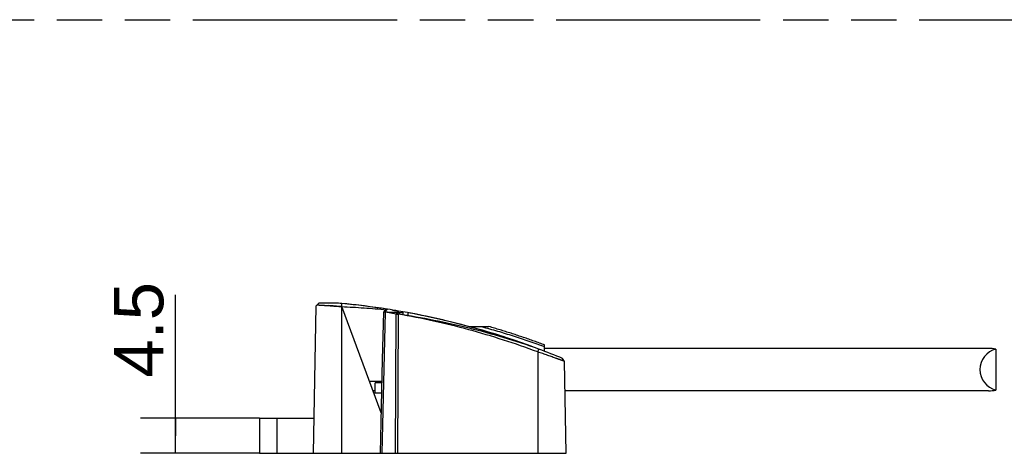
# Model space of a CAD drawing. Header units: millimetres. Extents: x 0 to 210, y 0 to 297.
# Tile 10 of 16: x 74 to 116, y 164 to 183. Entities that reach past the tile are written whole.
import ezdxf

# ---------------------------------------------------------------- set-up
doc = ezdxf.new("R2010")
doc.units = ezdxf.units.MM
doc.header["$LTSCALE"] = 19.36
doc.linetypes.add('PHANTOM', pattern=[0.8, 0.45, -0.05, 0.1, -0.05, 0.1, -0.05])
doc.layers.get('0').update_dxf_attribs({"linetype": 'CONTINUOUS'})
doc.layers.add('DEFAULT_3', color=7, linetype='PHANTOM')
doc.layers.add('Z_DIM_2D', color=7, linetype='CONTINUOUS')
doc.styles.add('TEXTSTYLE_3', font='helveticaneueltw1g-ltcn.otf')
doc.dimstyles.new('DIMSTYLE_4', dxfattribs={"dimtxt": 2.1, "dimasz": 3.5, "dimexe": 1.5, "dimexo": 0, "dimgap": 0.525, "dimtad": 1, "dimlfac": 3.000003, "dimdsep": 46, "dimtxsty": 'TEXTSTYLE_3', "dimblk": '_FILLED', "dimblk1": '_FILLED', "dimblk2": '_FILLED', "dimcen": 0.09, "dimclrt": 5, "dimazin": 2, "dimtp": 0.1, "dimtm": 0.1, "dimtfac": 1, "dimtofl": 0, "dimtmove": 0, "dimatfit": 3, "dimldrblk": '_FILLED', "dimfxl": 0, "dimtolj": 1, "dimarcsym": 0})

# ---------------------------------------------------------------- blocks, each defined once
blk = doc.blocks.new('*D5')
at = {"layer": 'Z_DIM_2D', "color": 2, "linetype": 'Continuous', "transparency": 16777216}
for p, q in [((80.366, 164.952), (80.366, 170.949)), ((83.949, 165.702), (78.866, 165.702)), ((80.366, 165.702), (80.366, 164.952)), ((80.366, 164.202), (80.366, 164.952)), ((83.949, 164.202), (78.866, 164.202))]:
    blk.add_line(p, q, dxfattribs=at)
at = {"layer": 'Z_DIM_2D', "color": 5, "linetype": 'Continuous', "transparency": 16777216, "style": 'TEXTSTYLE_3'}
blk.add_text('4.5', height=2.1, rotation=90, dxfattribs=at).set_placement((79.841, 167.423))
blk = doc.blocks.new('_FILLED')
at = {"color": 0, "linetype": 'ByBlock'}
blk.add_solid([(0, 0), (-1, 0.125), (-1, -0.125)], dxfattribs=at)
blk = doc.blocks.new('_NONE')

msp = doc.modelspace()

# ---------------------------------------------------------------- linework, layer by layer
at = {"color": 6, "linetype": 'Continuous'}
for p, q in [((86.3415, 170.4688), (86.4771, 170.602)), ((87.2822, 170.602), (86.4771, 170.602)), ((86.3415, 170.4688), (86.2321, 164.202)), ((89.2284, 170.2122), (89.1805, 168.1999)), ((89.3849, 170.3443), (89.2795, 170.2563)), ((89.7712, 170.1352), (89.8544, 170.1326)), ((90.0522, 170.2334), (90.0545, 170.1021)), ((92.8828, 169.602), (93.7316, 169.602)), ((95.809, 168.5192), (95.8567, 168.6438)), ((96.0935, 168.5537), (96.1004, 168.8198)), ((89.1805, 168.1999), (89.1328, 166.1961)), ((96.9572, 168.1193), (96.8737, 168.2419)), ((96.9573, 168.119), (96.9572, 168.1193)), ((97.0257, 164.202), (96.9573, 168.119)), ((88.6275, 167.2687), (89.1584, 167.2687)), ((88.8722, 166.7687), (88.8836, 167.202)), ((89.1568, 167.202), (88.8836, 167.202)), ((88.8748, 166.8687), (88.7756, 166.8687)), ((89.1464, 166.7687), (88.8126, 166.7687)), ((89.1328, 166.1961), (89.0852, 164.202)), ((83.9489, 165.702), (83.9489, 164.202)), ((83.9489, 165.702), (86.2583, 165.702)), ((83.9489, 164.202), (97.0257, 164.202)), ((89.9293, 164.202), (89.9293, 164.202))]:
    msp.add_line(p, q, dxfattribs=at)
at = {"color": 7, "linetype": 'Continuous'}
for p, q in [((87.3179, 170.5988), (87.2822, 170.602)), ((87.4489, 170.4528), (87.4617, 170.5854)), ((89.1262, 165.9214), (87.4489, 170.4528)), ((89.2284, 170.2122), (89.2503, 170.2121)), ((89.2503, 170.2121), (89.2504, 170.2113)), ((89.7712, 170.1352), (89.3118, 170.2093)), ((89.8693, 170.2662), (89.8686, 170.2654)), ((89.9235, 170.2028), (89.9096, 170.1243)), ((90.2703, 170.1941), (90.2768, 170.1929)), ((91.8203, 169.87), (91.8394, 169.8656)), ((115.0392, 168.6687), (96.0965, 168.6687)), ((115.3541, 168.6412), (115.3541, 166.8961)), ((115.0392, 166.8687), (96.9791, 166.8687))]:
    msp.add_line(p, q, dxfattribs=at)
at = {"color": 9, "linetype": 'Continuous'}
for p, q in [((87.4488, 164.202), (87.4488, 170.4528)), ((89.1686, 164.202), (89.3118, 170.2093)), ((89.2502, 170.2113), (89.2503, 170.2121)), ((89.2503, 170.2121), (89.3428, 170.2999)), ((89.7435, 164.202), (89.7712, 170.1352)), ((89.8544, 170.1326), (89.8267, 164.202)), ((89.8623, 170.2673), (89.8618, 170.2665)), ((89.9236, 170.2028), (89.9098, 170.1243)), ((90.2703, 170.1941), (90.2703, 170.0678)), ((95.809, 168.5192), (95.809, 164.202)), ((96.9572, 168.1192), (96.8737, 168.2419)), ((84.7031, 164.202), (84.7031, 165.702))]:
    msp.add_line(p, q, dxfattribs=at)
at = {"color": 6, "linetype": 'Continuous'}
msp.add_lwpolyline([(96.1004, 168.8198), (96.0636, 168.8335), (96.0062, 168.8548), (95.9488, 168.8759), (95.8913, 168.8969), (95.8338, 168.9178), (95.7762, 168.9386), (95.7185, 168.9594), (95.6608, 168.98), (95.6031, 169.0005), (95.5453, 169.0209), (95.4874, 169.0412), (95.4295, 169.0614), (95.3716, 169.0815), (95.3136, 169.1016), (95.2555, 169.1215), (95.1974, 169.1413), (95.1393, 169.1609), (95.0811, 169.1805), (95.0229, 169.2), (94.9646, 169.2194), (94.9063, 169.2387), (94.8479, 169.2579), (94.7895, 169.2769), (94.7311, 169.2959), (94.6726, 169.3148), (94.614, 169.3335), (94.5555, 169.3522), (94.4968, 169.3707), (94.4382, 169.3891), (94.3795, 169.4075), (94.3207, 169.4257), (94.262, 169.4438), (94.2032, 169.4618), (94.1443, 169.4797), (94.0854, 169.4975), (94.0265, 169.5152), (93.9675, 169.5328), (93.9086, 169.5503), (93.8495, 169.5677), (93.7905, 169.5849), (93.7316, 169.602)], dxfattribs=at)
at = {"color": 7, "linetype": 'Continuous'}
for centre, radius, start, end in [((84.3625, 138.0661), 32.6666, 84.80923, 84.8722), ((84.8369, 143.1039), 27.6066, 84.54404, 84.84373), ((84.3625, 138.0661), 32.6666, 81.15598, 84.55597), ((84.3646, 138.0789), 32.6536, 81.74001, 84.55755), ((84.3646, 138.0788), 32.6537, 81.15621, 81.74), ((84.3625, 138.0661), 32.6666, 80.29529, 81.12836), ((90.2011, 172.4478), 2.2067, 261.16888, 261.35272), ((90.0169, 192.0845), 21.882, 269.59545, 270.09373), ((84.3625, 138.0661), 32.6666, 69.39873, 80.29492), ((84.3628, 138.0675), 32.6652, 76.80297, 79.56909), ((84.3629, 138.068), 32.6647, 71.568, 76.7685), ((84.3631, 138.0685), 32.6642, 69.40042, 71.56799)]:
    msp.add_arc(centre, radius, start, end, dxfattribs=at)
at = {"color": 6, "linetype": 'Continuous'}
for start, end in [(81.12836, 81.15598), (67.48057, 69.39873)]:
    msp.add_arc((84.3625, 138.0661), 32.6666, start, end, dxfattribs=at)
at = {"color": 7, "linetype": 'Continuous'}
for centre, major_axis, ratio, start_param, end_param in [((115.5747, 167.7687), (0.9, 0), 1, 1.8183474, 4.4648379), ((115.0392, 167.7687), (1.2853, 0), 0.7002075, 1.3232452, 1.5707963), ((115.0392, 167.7687), (1.2853, 0), 0.7002075, -1.5707963, -1.3232452)]:
    msp.add_ellipse(centre, major_axis=major_axis, ratio=ratio, start_param=start_param, end_param=end_param, dxfattribs=at)
for points, knots in [([(86.4008, 170.527), (86.411, 170.5263), (86.4335, 170.5248), (86.4703, 170.5225), (86.5047, 170.5204), (86.5308, 170.5188), (86.547, 170.5178), (86.564, 170.5168), (86.5862, 170.5154), (86.6237, 170.513), (86.663, 170.5105), (86.7038, 170.5078), (86.7362, 170.5057), (86.7697, 170.5034), (86.8042, 170.501), (86.8397, 170.4985), (86.8888, 170.4951), (86.9522, 170.4906), (87.0304, 170.4849), (87.111, 170.479), (87.1937, 170.4728), (87.3065, 170.4641), (87.3918, 170.4574), (87.4489, 170.4528)], [0, 0, 0, 0, 0.0293101, 0.0644525, 0.1052083, 0.1276236, 0.1393286, 0.1513601, 0.1763781, 0.2026462, 0.2588114, 0.2886429, 0.3195743, 0.3515422, 0.3844897, 0.4183694, 0.4531257, 0.5250394, 0.5997778, 0.6768931, 0.755937, 0.8364538, 1, 1, 1, 1]), ([(87.4488, 170.4528), (87.3526, 170.4606), (87.2102, 170.4716), (87.0242, 170.4854), (86.9345, 170.4918), (86.8909, 170.4949)], [0, 0, 0, 0, 0.5179586, 0.7656407, 1, 1, 1, 1]), ([(87.4489, 170.4528), (87.6078, 170.4462), (87.9257, 170.4307), (88.5608, 170.3903), (89.0365, 170.3496), (89.3531, 170.3178)], [0, 0, 0, 0, 0.2499976, 0.4999991, 1, 1, 1, 1]), ([(89.3118, 170.2093), (89.3083, 170.2094), (89.3014, 170.2097), (89.2927, 170.2099), (89.2858, 170.2102), (89.2805, 170.2103), (89.2753, 170.2105), (89.2701, 170.2107), (89.2649, 170.2109), (89.2597, 170.211), (89.2553, 170.2112), (89.2519, 170.2113), (89.2493, 170.2114), (89.2467, 170.2115), (89.244, 170.2115), (89.2419, 170.2116), (89.2401, 170.2117), (89.2388, 170.2117), (89.2375, 170.2118), (89.2362, 170.2118), (89.2349, 170.2119), (89.2338, 170.2119), (89.233, 170.2119), (89.2323, 170.212), (89.2317, 170.212), (89.2311, 170.212), (89.2307, 170.212), (89.2304, 170.2121), (89.23, 170.2121), (89.2297, 170.2121), (89.2294, 170.2121), (89.2292, 170.2121), (89.2291, 170.2121), (89.2289, 170.2121), (89.2288, 170.2122), (89.2287, 170.2122), (89.2286, 170.2122), (89.2285, 170.2122), (89.2284, 170.2122), (89.2284, 170.2122)], [0, 0, 0, 0, 0.1250006, 0.2500012, 0.3125015, 0.3750018, 0.4375021, 0.5000024, 0.5625027, 0.625003, 0.6875033, 0.7187534, 0.7500036, 0.7812537, 0.8125039, 0.843754, 0.8593791, 0.8750042, 0.8906292, 0.9062543, 0.9218794, 0.9375045, 0.945317, 0.9531295, 0.9609421, 0.9687546, 0.9726609, 0.9765671, 0.9804734, 0.9843797, 0.988286, 0.9902391, 0.9921922, 0.9941454, 0.9960985, 0.9970755, 0.998051, 0.9990293, 1, 1, 1, 1]), ([(89.2503, 170.2121), (89.2503, 170.2139), (89.2506, 170.2175), (89.2522, 170.2229), (89.2546, 170.2284), (89.258, 170.2339), (89.2622, 170.2394), (89.2672, 170.245), (89.2731, 170.2507), (89.2773, 170.2544), (89.2795, 170.2563)], [0, 0, 0, 0, 0.0978117, 0.1998849, 0.3086951, 0.4260911, 0.5533308, 0.6911842, 0.8400418, 1, 1, 1, 1]), ([(89.822, 170.2034), (89.7773, 170.2038), (89.6858, 170.2047), (89.5457, 170.2067), (89.3999, 170.2092), (89.3008, 170.2111), (89.2503, 170.2121)], [0, 0, 0, 0, 0.234872, 0.4799533, 0.7350636, 1, 1, 1, 1]), ([(89.2795, 170.2563), (89.2815, 170.2579), (89.2855, 170.2611), (89.2918, 170.2659), (89.2985, 170.2708), (89.3082, 170.2775), (89.321, 170.286), (89.3343, 170.2945), (89.3454, 170.3016), (89.3537, 170.307), (89.3621, 170.3126), (89.3704, 170.3182), (89.3785, 170.3239), (89.3862, 170.3298), (89.3936, 170.3357), (89.3982, 170.3398), (89.4004, 170.3419)], [0, 0, 0, 0, 0.0508846, 0.1043768, 0.1603778, 0.2187556, 0.3419269, 0.4720507, 0.5389414, 0.6065376, 0.6743945, 0.7420274, 0.8089231, 0.8745559, 0.9384089, 1, 1, 1, 1]), ([(89.5986, 170.3104), (89.6205, 170.3068), (89.6535, 170.3014), (89.6974, 170.2942), (89.7303, 170.2888), (89.7632, 170.2834), (89.7962, 170.278), (89.8237, 170.2735), (89.8457, 170.2699), (89.8568, 170.2682), (89.8623, 170.2673)], [0, 0, 0, 0, 0.2496406, 0.3745035, 0.4994061, 0.6243623, 0.7493967, 0.874561, 0.937228, 1, 1, 1, 1]), ([(89.8694, 170.2657), (89.869, 170.265), (89.868, 170.2637), (89.866, 170.261), (89.8634, 170.2577), (89.8603, 170.2537), (89.8571, 170.2498), (89.8539, 170.2458), (89.8508, 170.2417), (89.8477, 170.2377), (89.8452, 170.2343), (89.8432, 170.2316), (89.8417, 170.2295), (89.8401, 170.2275), (89.8386, 170.2255), (89.837, 170.2234), (89.835, 170.2207), (89.8324, 170.2173), (89.8294, 170.2132), (89.8263, 170.2091), (89.8232, 170.205), (89.8202, 170.2009), (89.8171, 170.1968), (89.814, 170.1927), (89.811, 170.1886), (89.8079, 170.1845), (89.8049, 170.1804), (89.8018, 170.1763), (89.7987, 170.1722), (89.7947, 170.1667), (89.7896, 170.1599), (89.7835, 170.1517), (89.7773, 170.1435), (89.7733, 170.138), (89.7712, 170.1352)], [0, 0, 0, 0, 0.0150546, 0.0302314, 0.0609, 0.0919053, 0.1231455, 0.1545008, 0.18575, 0.2168807, 0.2479769, 0.2635546, 0.279183, 0.2948586, 0.3105242, 0.3261704, 0.3418057, 0.373057, 0.404323, 0.4356613, 0.4670016, 0.4983178, 0.5296267, 0.5609633, 0.5923246, 0.6236726, 0.6550096, 0.6863551, 0.7177186, 0.7490818, 0.8117949, 0.8745287, 0.9372807, 1, 1, 1, 1]), ([(89.8544, 170.1326), (89.8547, 170.1354), (89.8554, 170.1409), (89.8563, 170.1492), (89.8573, 170.1575), (89.8581, 170.1645), (89.8587, 170.17), (89.8592, 170.1742), (89.8596, 170.1783), (89.8601, 170.1825), (89.8606, 170.1866), (89.861, 170.1908), (89.8615, 170.1949), (89.862, 170.1991), (89.8625, 170.2033), (89.8629, 170.2074), (89.8634, 170.2116), (89.8639, 170.2157), (89.8643, 170.2192), (89.8646, 170.222), (89.8648, 170.2241), (89.865, 170.2261), (89.8652, 170.2282), (89.8655, 170.2303), (89.8658, 170.2331), (89.8663, 170.2365), (89.8667, 170.24), (89.867, 170.2428), (89.8672, 170.2449), (89.8673, 170.2469), (89.8675, 170.2497), (89.8678, 170.2532), (89.8682, 170.2573), (89.8687, 170.2608), (89.8691, 170.2636), (89.8693, 170.265), (89.8694, 170.2657)], [0, 0, 0, 0, 0.0624895, 0.1249742, 0.1874604, 0.2499486, 0.2811913, 0.3124338, 0.3436787, 0.3749244, 0.4061681, 0.4374094, 0.4686541, 0.4999026, 0.5311493, 0.5623913, 0.5936332, 0.6248857, 0.6561405, 0.6717655, 0.6873881, 0.7030067, 0.7186225, 0.734246, 0.7498803, 0.7811604, 0.812429, 0.8280512, 0.843663, 0.8592629, 0.8748579, 0.906053, 0.9372771, 0.9685715, 0.9842642, 1, 1, 1, 1]), ([(95.8567, 168.6438), (95.3698, 168.815), (94.3878, 169.1342), (92.8938, 169.5427), (91.3822, 169.8799), (90.3648, 170.0565), (89.8544, 170.1326)], [0, 0, 0, 0, 0.2500052, 0.5000072, 0.7500055, 1, 1, 1, 1])]:
    msp.add_open_spline(points, degree=3, knots=knots, dxfattribs=at)
at = {"color": 6, "linetype": 'Continuous'}
for points, knots in [([(95.809, 168.5192), (95.3271, 168.7004), (94.3545, 169.0398), (92.8732, 169.4791), (91.3728, 169.8477), (90.3619, 170.0457), (89.8544, 170.1326)], [0, 0, 0, 0, 0.2500001, 0.5, 0.7499999, 1, 1, 1, 1]), ([(96.9572, 168.1193), (96.9572, 168.1193), (96.9571, 168.1194), (96.9568, 168.1197), (96.9564, 168.12), (96.9558, 168.1204), (96.955, 168.1208), (96.954, 168.1213), (96.9523, 168.1221), (96.9498, 168.1233), (96.9462, 168.1248), (96.9419, 168.1265), (96.9368, 168.1284), (96.9311, 168.1305), (96.9247, 168.1329), (96.9176, 168.1354), (96.9098, 168.1382), (96.8981, 168.1422), (96.8817, 168.1479), (96.8601, 168.1552), (96.836, 168.1634), (96.8094, 168.1725), (96.7805, 168.1824), (96.7492, 168.1932), (96.7158, 168.2047), (96.6803, 168.2171), (96.6428, 168.2303), (96.5893, 168.2493), (96.5182, 168.2747), (96.4286, 168.3071), (96.3339, 168.3414), (96.2347, 168.3771), (96.1319, 168.4136), (96.0262, 168.4499), (95.9184, 168.4855), (95.8456, 168.5082), (95.809, 168.5192)], [0, 0, 0, 0, 0.0001479, 0.0003294, 0.000799, 0.0014161, 0.0021834, 0.003102, 0.0041726, 0.0067702, 0.0099762, 0.0137891, 0.0182062, 0.0232246, 0.0288404, 0.0350497, 0.041848, 0.0492302, 0.0657245, 0.0844843, 0.105454, 0.1285713, 0.1537666, 0.1809639, 0.2100813, 0.2410312, 0.2737215, 0.3080566, 0.381265, 0.4598504, 0.5430022, 0.6299226, 0.7198358, 0.8119858, 0.9056256, 1, 1, 1, 1])]:
    msp.add_open_spline(points, degree=3, knots=knots, dxfattribs=at)
at = {"color": 9, "linetype": 'Continuous'}
msp.add_open_spline([(93.412, 169.602), (93.6387, 169.5406), (94.0909, 169.4132), (94.7651, 169.208), (95.4347, 168.9886), (95.8779, 168.833), (96.0987, 168.7528)], degree=3, knots=[0, 0, 0, 0, 0.2500172, 0.5000233, 0.750018, 1, 1, 1, 1], dxfattribs=at)
at = {"layer": 'DEFAULT_3', "color": 91, "linetype": 'PHANTOM', "true_color": 0x80ff80}
msp.add_line((50.1286, 182.68), (150.1286, 182.68), dxfattribs=at)

# ---------------------------------------------------------------- dimensions: what is measured, and where the dimension line sits
at = {"layer": 'Z_DIM_2D', "color": 2, "linetype": 'Continuous'}
dim = msp.add_linear_dim(base=(80.3659, 164.202), p1=(83.9489, 165.702), p2=(83.9489, 164.202), angle=270, dimstyle='DIMSTYLE_4', override={"dimblk1": 'NONE', "dimblk2": 'NONE', "dimsah": 1}, dxfattribs=at)
dim.commit()
dim.dimension.update_dxf_attribs({"geometry": '*D5', "text_midpoint": (80.3659, 169.1701), "dimtype": 160})

doc.saveas('drawing.dxf')
